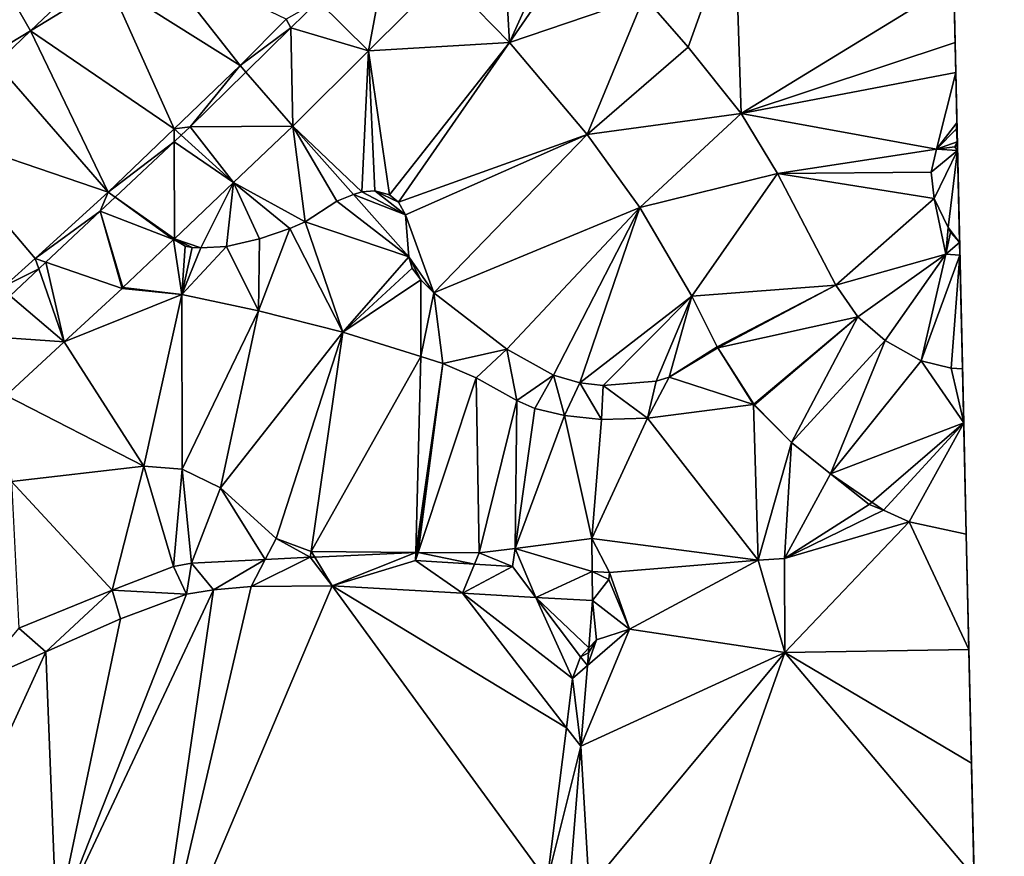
# Model space of a CAD drawing. Header units: inches. Extents: x 572956 to 573089, y 7035613 to 7035744.
# Tile 10 of 13: x 573056 to 573089, y 7035661 to 7035689. Entities that reach past the tile are written whole.
import ezdxf

# ---------------------------------------------------------------- set-up
doc = ezdxf.new("R2010")
doc.units = ezdxf.units.IN
doc.header["$MEASUREMENT"] = 0
doc.layers.add('Terreng_ortofoto', color=10, linetype='Continuous')

msp = doc.modelspace()

# ---------------------------------------------------------------- linework, layer by layer
at = {"layer": 'Terreng_ortofoto'}
for points in [[(573087.335, 7035701.611, 38.578), (573087.721, 7035684.742, 38), (573086.654, 7035731.379, 41.066)], [(573087.335, 7035701.611, 38.578), (573087.596, 7035690.197, 38.334), (573087.721, 7035684.742, 38)], [(573055.19, 7035687.762, 39), (573056.569, 7035688.594, 39.177), (573053.74, 7035693.51, 39.35)], [(573053.74, 7035693.51, 39.35), (573056.569, 7035688.594, 39.177), (573058.632, 7035690.558, 39.243)], [(573080.245, 7035692.425, 38.615), (573077.19, 7035689.75, 38.69), (573078.67, 7035688.04, 38.6)], [(573080.245, 7035692.425, 38.615), (573078.67, 7035688.04, 38.6), (573080.45, 7035685.82, 38.48)], [(573080.245, 7035692.425, 38.615), (573080.45, 7035685.82, 38.48), (573087.596, 7035690.197, 38.334)], [(573068.69, 7035692.01, 39.01), (573066.236, 7035689.596, 38.966), (573067.93, 7035687.92, 38.945)], [(573070.47, 7035690.45, 38.98), (573068.69, 7035692.01, 39.01), (573067.93, 7035687.92, 38.945)], [(573070.47, 7035690.45, 38.98), (573072.67, 7035688.2, 38.82), (573072.448, 7035692.155, 39)], [(573072.448, 7035692.155, 39), (573072.67, 7035688.2, 38.82), (573074.4, 7035692.052, 39)], [(573074.4, 7035692.052, 39), (573072.67, 7035688.2, 38.82), (573075.24, 7035691.95, 38.83)], [(573072.67, 7035688.2, 38.82), (573077.19, 7035689.75, 38.69), (573075.24, 7035691.95, 38.83)], [(573059.205, 7035690.212, 39), (573063.61, 7035687.43, 38.92), (573060.708, 7035691.129, 39)], [(573065.159, 7035688.986, 38.949), (573060.708, 7035691.129, 39), (573063.61, 7035687.43, 38.92)], [(573056.569, 7035688.594, 39.177), (573059.205, 7035690.212, 39), (573058.632, 7035690.558, 39.243)], [(573070.47, 7035690.45, 38.98), (573067.93, 7035687.92, 38.945), (573072.67, 7035688.2, 38.82)], [(573056.569, 7035688.594, 39.177), (573061.395, 7035685.3, 38.89), (573059.205, 7035690.212, 39)], [(573059.205, 7035690.212, 39), (573061.395, 7035685.3, 38.89), (573063.61, 7035687.43, 38.92)], [(573087.596, 7035690.197, 38.334), (573080.45, 7035685.82, 38.48), (573087.641, 7035688.201, 38.258)], [(573087.596, 7035690.197, 38.334), (573087.641, 7035688.201, 38.258), (573087.664, 7035687.196, 38.22)], [(573087.596, 7035690.197, 38.334), (573087.664, 7035687.196, 38.22), (573087.721, 7035684.742, 38)], [(573072.67, 7035688.2, 38.82), (573075.28, 7035685.11, 38.57), (573077.19, 7035689.75, 38.69)], [(573077.19, 7035689.75, 38.69), (573075.28, 7035685.11, 38.57), (573078.67, 7035688.04, 38.6)], [(573065.315, 7035688.69, 38.95), (573066.236, 7035689.596, 38.966), (573065.159, 7035688.986, 38.949)], [(573065.315, 7035688.69, 38.95), (573067.93, 7035687.92, 38.945), (573066.236, 7035689.596, 38.966)], [(573065.315, 7035688.69, 38.95), (573065.159, 7035688.986, 38.949), (573063.61, 7035687.43, 38.92)], [(573065.315, 7035688.69, 38.95), (573063.61, 7035687.43, 38.92), (573063.806, 7035687.205, 38.923)], [(573065.315, 7035688.69, 38.95), (573063.806, 7035687.205, 38.923), (573065.39, 7035685.39, 38.91)], [(573065.315, 7035688.69, 38.95), (573065.39, 7035685.39, 38.91), (573067.93, 7035687.92, 38.945)], [(573055.19, 7035687.762, 39), (573055.418, 7035687.499, 39.14), (573056.569, 7035688.594, 39.177)], [(573055.418, 7035687.499, 39.14), (573059.18, 7035683.17, 38.86), (573056.569, 7035688.594, 39.177)], [(573056.569, 7035688.594, 39.177), (573059.18, 7035683.17, 38.86), (573061.395, 7035685.3, 38.89)], [(573067.93, 7035687.92, 38.945), (573068.63, 7035683.08, 38.85), (573072.67, 7035688.2, 38.82)], [(573068.94, 7035682.83, 38.85), (573072.67, 7035688.2, 38.82), (573068.63, 7035683.08, 38.85)], [(573068.94, 7035682.83, 38.85), (573075.28, 7035685.11, 38.57), (573072.67, 7035688.2, 38.82)], [(573078.67, 7035688.04, 38.6), (573075.28, 7035685.11, 38.57), (573080.45, 7035685.82, 38.48)], [(573087.641, 7035688.201, 38.258), (573080.45, 7035685.82, 38.48), (573087.664, 7035687.196, 38.22)], [(573067.93, 7035687.92, 38.945), (573065.39, 7035685.39, 38.91), (573067.7, 7035683.18, 38.85)], [(573067.93, 7035687.92, 38.945), (573067.7, 7035683.18, 38.85), (573068.14, 7035683.21, 38.85)], [(573067.93, 7035687.92, 38.945), (573068.14, 7035683.21, 38.85), (573068.63, 7035683.08, 38.85)], [(573055.418, 7035687.499, 39.14), (573053.06, 7035685.255, 39.065), (573059.18, 7035683.17, 38.86)], [(573063.61, 7035687.43, 38.92), (573061.395, 7035685.3, 38.89), (573061.94, 7035685.37, 38.89)], [(573063.806, 7035687.205, 38.923), (573063.61, 7035687.43, 38.92), (573061.94, 7035685.37, 38.89)], [(573063.806, 7035687.205, 38.923), (573061.94, 7035685.37, 38.89), (573065.39, 7035685.39, 38.91)], [(573087.664, 7035687.196, 38.22), (573080.45, 7035685.82, 38.48), (573087.02, 7035684.612, 38)], [(573087.664, 7035687.196, 38.22), (573087.02, 7035684.612, 38), (573087.703, 7035685.501, 38.156)], [(573087.664, 7035687.196, 38.22), (573087.703, 7035685.501, 38.156), (573087.721, 7035684.742, 38)], [(573077.05, 7035682.65, 38.48), (573080.45, 7035685.82, 38.48), (573075.28, 7035685.11, 38.57)], [(573077.05, 7035682.65, 38.48), (573081.68, 7035683.8, 38.35), (573080.45, 7035685.82, 38.48)], [(573080.45, 7035685.82, 38.48), (573081.68, 7035683.8, 38.35), (573087.02, 7035684.612, 38)], [(573061.94, 7035685.37, 38.89), (573061.395, 7035685.3, 38.89), (573061.634, 7035685.083, 38.884)], [(573063.39, 7035683.49, 38.88), (573061.94, 7035685.37, 38.89), (573061.634, 7035685.083, 38.884)], [(573065.39, 7035685.39, 38.91), (573061.94, 7035685.37, 38.89), (573063.39, 7035683.49, 38.88)], [(573065.8, 7035682.17, 38.85), (573065.39, 7035685.39, 38.91), (573063.39, 7035683.49, 38.88)], [(573065.8, 7035682.17, 38.85), (573066.86, 7035682.87, 38.85), (573065.39, 7035685.39, 38.91)], [(573065.39, 7035685.39, 38.91), (573066.86, 7035682.87, 38.85), (573067.42, 7035683.09, 38.85)], [(573065.39, 7035685.39, 38.91), (573067.42, 7035683.09, 38.85), (573067.7, 7035683.18, 38.85)], [(573087.02, 7035684.612, 38), (573087.686, 7035685.294, 38.151), (573087.703, 7035685.501, 38.156)], [(573087.707, 7035685.317, 38), (573087.703, 7035685.501, 38.156), (573087.686, 7035685.294, 38.151)], [(573087.707, 7035685.317, 38), (573087.686, 7035685.294, 38.151), (573087.718, 7035684.858, 38)], [(573087.707, 7035685.317, 38), (573087.718, 7035684.858, 38), (573087.703, 7035685.501, 38.156)], [(573087.718, 7035684.858, 38), (573087.721, 7035684.742, 38), (573087.703, 7035685.501, 38.156)], [(573053.06, 7035685.255, 39.065), (573055.708, 7035680.023, 38.839), (573056.72, 7035680.94, 38.845)], [(573053.06, 7035685.255, 39.065), (573056.72, 7035680.94, 38.845), (573059.18, 7035683.17, 38.86)], [(573059.18, 7035683.17, 38.86), (573061.396, 7035684.86, 38.879), (573061.395, 7035685.3, 38.89)], [(573061.395, 7035685.3, 38.89), (573061.396, 7035684.86, 38.879), (573061.634, 7035685.083, 38.884)], [(573063.39, 7035683.49, 38.88), (573061.634, 7035685.083, 38.884), (573061.396, 7035684.86, 38.879)], [(573069.17, 7035682.41, 38.85), (573075.28, 7035685.11, 38.57), (573068.94, 7035682.83, 38.85)], [(573070.12, 7035679.79, 38.84), (573075.28, 7035685.11, 38.57), (573069.17, 7035682.41, 38.85)], [(573070.12, 7035679.79, 38.84), (573077.05, 7035682.65, 38.48), (573075.28, 7035685.11, 38.57)], [(573087.718, 7035684.858, 38), (573087.686, 7035685.294, 38.151), (573087.02, 7035684.612, 38)], [(573059.18, 7035683.17, 38.86), (573059.414, 7035683, 38.837), (573061.396, 7035684.86, 38.879)], [(573061.405, 7035681.604, 38.85), (573061.396, 7035684.86, 38.879), (573059.414, 7035683, 38.837)], [(573063.39, 7035683.49, 38.88), (573061.396, 7035684.86, 38.879), (573061.405, 7035681.604, 38.85)], [(573087.718, 7035684.858, 38), (573087.02, 7035684.612, 38), (573087.635, 7035684.695, 38.135)], [(573087.635, 7035684.695, 38.135), (573087.02, 7035684.612, 38), (573087.725, 7035684.566, 38)], [(573087.718, 7035684.858, 38), (573087.635, 7035684.695, 38.135), (573087.719, 7035684.79, 38)], [(573087.635, 7035684.695, 38.135), (573087.721, 7035684.742, 38), (573087.719, 7035684.79, 38)], [(573087.635, 7035684.695, 38.135), (573087.725, 7035684.566, 38), (573087.721, 7035684.742, 38)], [(573087.718, 7035684.858, 38), (573087.719, 7035684.79, 38), (573087.721, 7035684.742, 38)], [(573087.934, 7035675.417, 38), (573088.02, 7035671.673, 37.829), (573087.721, 7035684.742, 38)], [(573087.934, 7035675.417, 38), (573087.721, 7035684.742, 38), (573087.725, 7035684.566, 38)], [(573088.02, 7035671.673, 37.829), (573089.298, 7035615.813, 37.929), (573087.721, 7035684.742, 38)], [(573081.68, 7035683.8, 38.35), (573086.84, 7035683.842, 38), (573087.02, 7035684.612, 38)], [(573086.84, 7035683.842, 38), (573087.725, 7035684.566, 38), (573087.02, 7035684.612, 38)], [(573086.84, 7035683.842, 38), (573086.94, 7035682.952, 38), (573087.725, 7035684.566, 38)], [(573086.94, 7035682.952, 38), (573087.406, 7035681.986, 38.064), (573087.725, 7035684.566, 38)], [(573087.725, 7035684.566, 38), (573087.406, 7035681.986, 38.064), (573087.795, 7035681.479, 38)], [(573087.934, 7035675.417, 38), (573087.725, 7035684.566, 38), (573087.805, 7035681.053, 38.022)], [(573087.725, 7035684.566, 38), (573087.795, 7035681.479, 38), (573087.805, 7035681.053, 38.022)], [(573077.05, 7035682.65, 38.48), (573078.8, 7035679.67, 38.26), (573081.68, 7035683.8, 38.35)], [(573078.8, 7035679.67, 38.26), (573083.64, 7035680.04, 38.1), (573081.68, 7035683.8, 38.35)], [(573081.68, 7035683.8, 38.35), (573086.94, 7035682.952, 38), (573086.84, 7035683.842, 38)], [(573081.68, 7035683.8, 38.35), (573083.64, 7035680.04, 38.1), (573086.94, 7035682.952, 38)], [(573063.39, 7035683.49, 38.88), (573061.405, 7035681.604, 38.85), (573062.29, 7035681.3, 38.85)], [(573063.39, 7035683.49, 38.88), (573062.29, 7035681.3, 38.85), (573063.16, 7035681.34, 38.85)], [(573063.39, 7035683.49, 38.88), (573063.16, 7035681.34, 38.85), (573064.27, 7035681.601, 38.85)], [(573065.8, 7035682.17, 38.85), (573063.39, 7035683.49, 38.88), (573065.28, 7035681.95, 38.85)], [(573065.28, 7035681.95, 38.85), (573063.39, 7035683.49, 38.88), (573064.27, 7035681.601, 38.85)], [(573056.72, 7035680.94, 38.845), (573058.91, 7035682.527, 38.827), (573059.18, 7035683.17, 38.86)], [(573059.18, 7035683.17, 38.86), (573058.91, 7035682.527, 38.827), (573059.414, 7035683, 38.837)], [(573058.91, 7035682.527, 38.827), (573061.375, 7035681.576, 38.85), (573059.414, 7035683, 38.837)], [(573061.405, 7035681.604, 38.85), (573059.414, 7035683, 38.837), (573061.375, 7035681.576, 38.85)], [(573066.86, 7035682.87, 38.85), (573069.28, 7035681, 38.85), (573067.42, 7035683.09, 38.85)], [(573069.17, 7035682.41, 38.85), (573067.7, 7035683.18, 38.85), (573067.42, 7035683.09, 38.85)], [(573069.28, 7035681, 38.85), (573069.17, 7035682.41, 38.85), (573067.42, 7035683.09, 38.85)], [(573069.17, 7035682.41, 38.85), (573068.14, 7035683.21, 38.85), (573067.7, 7035683.18, 38.85)], [(573069.17, 7035682.41, 38.85), (573068.94, 7035682.83, 38.85), (573068.14, 7035683.21, 38.85)], [(573068.94, 7035682.83, 38.85), (573068.63, 7035683.08, 38.85), (573068.14, 7035683.21, 38.85)], [(573065.8, 7035682.17, 38.85), (573069.28, 7035681, 38.85), (573066.86, 7035682.87, 38.85)], [(573086.94, 7035682.952, 38), (573083.64, 7035680.04, 38.1), (573087.33, 7035681.09, 38.04)], [(573086.94, 7035682.952, 38), (573087.33, 7035681.09, 38.04), (573087.406, 7035681.986, 38.064)], [(573056.72, 7035680.94, 38.845), (573057.086, 7035680.815, 38.789), (573058.91, 7035682.527, 38.827)], [(573058.91, 7035682.527, 38.827), (573057.086, 7035680.815, 38.789), (573059.645, 7035679.936, 38.82)], [(573058.91, 7035682.527, 38.827), (573059.645, 7035679.936, 38.82), (573059.675, 7035679.964, 38.82)], [(573058.91, 7035682.527, 38.827), (573059.675, 7035679.964, 38.82), (573061.375, 7035681.576, 38.85)], [(573070.12, 7035679.79, 38.84), (573069.17, 7035682.41, 38.85), (573069.28, 7035681, 38.85)], [(573072.58, 7035677.89, 38.63), (573077.05, 7035682.65, 38.48), (573070.12, 7035679.79, 38.84)], [(573072.58, 7035677.89, 38.63), (573074.15, 7035677.021, 38.63), (573077.05, 7035682.65, 38.48)], [(573074.15, 7035677.021, 38.63), (573075.03, 7035676.76, 38.57), (573077.05, 7035682.65, 38.48)], [(573075.03, 7035676.76, 38.57), (573078.8, 7035679.67, 38.26), (573077.05, 7035682.65, 38.48)], [(573067.07, 7035678.46, 38.79), (573065.8, 7035682.17, 38.85), (573065.28, 7035681.95, 38.85)], [(573067.07, 7035678.46, 38.79), (573069.28, 7035681, 38.85), (573065.8, 7035682.17, 38.85)], [(573067.07, 7035678.46, 38.79), (573065.28, 7035681.95, 38.85), (573064.23, 7035679.18, 38.82)], [(573065.28, 7035681.95, 38.85), (573064.27, 7035681.601, 38.85), (573064.23, 7035679.18, 38.82)], [(573087.49, 7035681.812, 38), (573087.406, 7035681.986, 38.064), (573087.33, 7035681.09, 38.04)], [(573087.49, 7035681.812, 38), (573087.33, 7035681.09, 38.04), (573087.795, 7035681.479, 38)], [(573087.49, 7035681.812, 38), (573087.795, 7035681.479, 38), (573087.406, 7035681.986, 38.064)], [(573059.675, 7035679.964, 38.82), (573061.65, 7035679.73, 38.82), (573061.375, 7035681.576, 38.85)], [(573061.405, 7035681.604, 38.85), (573061.375, 7035681.576, 38.85), (573061.407, 7035681.58, 38.85)], [(573061.77, 7035681.36, 38.85), (573061.407, 7035681.58, 38.85), (573061.375, 7035681.576, 38.85)], [(573061.77, 7035681.36, 38.85), (573061.375, 7035681.576, 38.85), (573061.65, 7035679.73, 38.82)], [(573061.77, 7035681.36, 38.85), (573062, 7035681.311, 38.85), (573061.405, 7035681.604, 38.85)], [(573061.77, 7035681.36, 38.85), (573061.405, 7035681.604, 38.85), (573061.407, 7035681.58, 38.85)], [(573061.405, 7035681.604, 38.85), (573062, 7035681.311, 38.85), (573062.29, 7035681.3, 38.85)], [(573061.77, 7035681.36, 38.85), (573061.65, 7035679.73, 38.82), (573062, 7035681.311, 38.85)], [(573061.65, 7035679.73, 38.82), (573064.23, 7035679.18, 38.82), (573063.16, 7035681.34, 38.85)], [(573061.65, 7035679.73, 38.82), (573063.16, 7035681.34, 38.85), (573062.29, 7035681.3, 38.85)], [(573064.23, 7035679.18, 38.82), (573064.27, 7035681.601, 38.85), (573063.16, 7035681.34, 38.85)], [(573087.795, 7035681.479, 38), (573087.33, 7035681.09, 38.04), (573087.805, 7035681.053, 38.022)], [(573062, 7035681.311, 38.85), (573061.65, 7035679.73, 38.82), (573062.29, 7035681.3, 38.85)], [(573084.37, 7035678.98, 38.07), (573087.33, 7035681.09, 38.04), (573083.64, 7035680.04, 38.1)], [(573085.29, 7035678.18, 38.01), (573087.33, 7035681.09, 38.04), (573084.37, 7035678.98, 38.07)], [(573085.29, 7035678.18, 38.01), (573086.5, 7035677.5, 37.94), (573087.33, 7035681.09, 38.04)], [(573086.5, 7035677.5, 37.94), (573087.805, 7035681.053, 38.022), (573087.33, 7035681.09, 38.04)], [(573086.5, 7035677.5, 37.94), (573087.51, 7035677.25, 37.91), (573087.805, 7035681.053, 38.022)], [(573087.51, 7035677.25, 37.91), (573087.892, 7035677.233, 37.91), (573087.805, 7035681.053, 38.022)], [(573087.892, 7035677.233, 37.91), (573087.934, 7035675.417, 38), (573087.805, 7035681.053, 38.022)], [(573055.708, 7035680.023, 38.839), (573056.844, 7035680.588, 38.783), (573056.72, 7035680.94, 38.845)], [(573056.72, 7035680.94, 38.845), (573056.844, 7035680.588, 38.783), (573057.086, 7035680.815, 38.789)], [(573057.705, 7035678.14, 38.755), (573057.086, 7035680.815, 38.789), (573056.844, 7035680.588, 38.783)], [(573057.705, 7035678.14, 38.755), (573059.645, 7035679.936, 38.82), (573057.086, 7035680.815, 38.789)], [(573067.07, 7035678.46, 38.79), (573069.4, 7035680.62, 38.85), (573069.28, 7035681, 38.85)], [(573070.12, 7035679.79, 38.84), (573069.28, 7035681, 38.85), (573069.69, 7035680.22, 38.85)], [(573069.28, 7035681, 38.85), (573069.4, 7035680.62, 38.85), (573069.69, 7035680.22, 38.85)], [(573055.88, 7035679.683, 38.763), (573056.844, 7035680.588, 38.783), (573055.708, 7035680.023, 38.839)], [(573057.705, 7035678.14, 38.755), (573056.844, 7035680.588, 38.783), (573055.88, 7035679.683, 38.763)], [(573067.07, 7035678.46, 38.79), (573069.69, 7035680.22, 38.85), (573069.4, 7035680.62, 38.85)], [(573067.07, 7035678.46, 38.79), (573069.69, 7035677.64, 38.76), (573069.69, 7035680.22, 38.85)], [(573069.69, 7035677.64, 38.76), (573070.12, 7035679.79, 38.84), (573069.69, 7035680.22, 38.85)], [(573079.651, 7035677.968, 38.16), (573083.64, 7035680.04, 38.1), (573078.8, 7035679.67, 38.26)], [(573079.651, 7035677.968, 38.16), (573079.671, 7035677.933, 38.16), (573083.64, 7035680.04, 38.1)], [(573079.671, 7035677.933, 38.16), (573084.37, 7035678.98, 38.07), (573083.64, 7035680.04, 38.1)], [(573057.705, 7035678.14, 38.755), (573061.65, 7035679.73, 38.82), (573059.645, 7035679.936, 38.82)], [(573060.38, 7035673.962, 38), (573061.65, 7035679.73, 38.82), (573057.705, 7035678.14, 38.755)], [(573059.675, 7035679.964, 38.82), (573059.645, 7035679.936, 38.82), (573059.68, 7035679.948, 38.82)], [(573061.65, 7035679.73, 38.82), (573059.68, 7035679.948, 38.82), (573059.645, 7035679.936, 38.82)], [(573059.675, 7035679.964, 38.82), (573059.68, 7035679.948, 38.82), (573061.65, 7035679.73, 38.82)], [(573060.38, 7035673.962, 38), (573061.67, 7035673.862, 38), (573061.65, 7035679.73, 38.82)], [(573061.67, 7035673.862, 38), (573064.23, 7035679.18, 38.82), (573061.65, 7035679.73, 38.82)], [(573069.69, 7035677.64, 38.76), (573070.43, 7035677.41, 38.76), (573070.12, 7035679.79, 38.84)], [(573072.58, 7035677.89, 38.63), (573070.12, 7035679.79, 38.84), (573070.43, 7035677.41, 38.76)], [(573054.476, 7035678.366, 38.734), (573057.705, 7035678.14, 38.755), (573055.88, 7035679.683, 38.763)], [(573075.03, 7035676.76, 38.57), (573075.82, 7035676.67, 38.57), (573078.8, 7035679.67, 38.26)], [(573075.82, 7035676.67, 38.57), (573077.6, 7035676.811, 38.32), (573078.8, 7035679.67, 38.26)], [(573077.6, 7035676.811, 38.32), (573078.03, 7035676.95, 38.32), (573078.8, 7035679.67, 38.26)], [(573079.651, 7035677.968, 38.16), (573078.8, 7035679.67, 38.26), (573078.03, 7035676.95, 38.32)], [(573062.95, 7035673.232, 38), (573064.23, 7035679.18, 38.82), (573061.67, 7035673.862, 38)], [(573067.07, 7035678.46, 38.79), (573064.23, 7035679.18, 38.82), (573062.95, 7035673.232, 38)], [(573079.671, 7035677.933, 38.16), (573080.879, 7035676.047, 38.1), (573084.37, 7035678.98, 38.07)], [(573080.879, 7035676.047, 38.1), (573080.904, 7035676.016, 38.1), (573084.37, 7035678.98, 38.07)], [(573080.904, 7035676.016, 38.1), (573082.14, 7035674.75, 38.07), (573084.37, 7035678.98, 38.07)], [(573085.29, 7035678.18, 38.01), (573084.37, 7035678.98, 38.07), (573082.14, 7035674.75, 38.07)], [(573054.476, 7035678.366, 38.734), (573055.75, 7035676.33, 38.69), (573057.705, 7035678.14, 38.755)], [(573067.07, 7035678.46, 38.79), (573062.95, 7035673.232, 38), (573064.82, 7035671.522, 38)], [(573067.07, 7035678.46, 38.79), (573064.82, 7035671.522, 38), (573066, 7035671.092, 38)], [(573067.07, 7035678.46, 38.79), (573066, 7035671.092, 38), (573069.69, 7035677.64, 38.76)], [(573055.75, 7035676.33, 38.69), (573060.38, 7035673.962, 38), (573057.705, 7035678.14, 38.755)], [(573085.29, 7035678.18, 38.01), (573082.14, 7035674.75, 38.07), (573083.46, 7035673.7, 38.01)], [(573085.29, 7035678.18, 38.01), (573083.46, 7035673.7, 38.01), (573086.5, 7035677.5, 37.94)], [(573072.58, 7035677.89, 38.63), (573070.43, 7035677.41, 38.76), (573071.55, 7035676.93, 38.69)], [(573072.58, 7035677.89, 38.63), (573071.55, 7035676.93, 38.69), (573072.91, 7035676.17, 38.57)], [(573072.58, 7035677.89, 38.63), (573072.91, 7035676.17, 38.57), (573074.15, 7035677.021, 38.63)], [(573079.651, 7035677.968, 38.16), (573078.03, 7035676.95, 38.32), (573079.643, 7035677.94, 38.16)], [(573079.671, 7035677.933, 38.16), (573079.643, 7035677.94, 38.16), (573078.03, 7035676.95, 38.32)], [(573079.671, 7035677.933, 38.16), (573078.03, 7035676.95, 38.32), (573080.87, 7035676.027, 38.1)], [(573079.651, 7035677.968, 38.16), (573079.643, 7035677.94, 38.16), (573079.671, 7035677.933, 38.16)], [(573079.671, 7035677.933, 38.16), (573080.87, 7035676.027, 38.1), (573080.879, 7035676.047, 38.1)], [(573069.69, 7035677.64, 38.76), (573066, 7035671.092, 38), (573069.517, 7035671.061, 38)], [(573069.69, 7035677.64, 38.76), (573069.517, 7035671.061, 38), (573070.43, 7035677.41, 38.76)], [(573070.43, 7035677.41, 38.76), (573069.517, 7035671.061, 38), (573069.548, 7035671.061, 38)], [(573070.43, 7035677.41, 38.76), (573069.548, 7035671.061, 38), (573069.6, 7035671.06, 38)], [(573070.43, 7035677.41, 38.76), (573069.6, 7035671.06, 38), (573071.55, 7035676.93, 38.69)], [(573086.5, 7035677.5, 37.94), (573083.46, 7035673.7, 38.01), (573087.934, 7035675.417, 38)], [(573086.5, 7035677.5, 37.94), (573087.934, 7035675.417, 38), (573087.51, 7035677.25, 37.91)], [(573087.51, 7035677.25, 37.91), (573087.934, 7035675.417, 38), (573087.892, 7035677.233, 37.91)], [(573071.55, 7035676.93, 38.69), (573069.6, 7035671.06, 38), (573071.65, 7035671.042, 38)], [(573071.55, 7035676.93, 38.69), (573071.65, 7035671.042, 38), (573072.91, 7035676.17, 38.57)], [(573074.15, 7035677.021, 38.63), (573072.91, 7035676.17, 38.57), (573073.52, 7035675.9, 38.54)], [(573074.15, 7035677.021, 38.63), (573073.52, 7035675.9, 38.54), (573074.52, 7035675.66, 38.51)], [(573074.15, 7035677.021, 38.63), (573074.52, 7035675.66, 38.51), (573075.03, 7035676.76, 38.57)], [(573075.03, 7035676.76, 38.57), (573074.52, 7035675.66, 38.51), (573075.76, 7035675.53, 38.44)], [(573075.03, 7035676.76, 38.57), (573075.76, 7035675.53, 38.44), (573075.82, 7035676.67, 38.57)], [(573075.82, 7035676.67, 38.57), (573077.31, 7035675.57, 38.41), (573077.6, 7035676.811, 38.32)], [(573077.6, 7035676.811, 38.32), (573077.31, 7035675.57, 38.41), (573078.03, 7035676.95, 38.32)], [(573078.03, 7035676.95, 38.32), (573077.31, 7035675.57, 38.41), (573080.87, 7035676.027, 38.1)], [(573075.82, 7035676.67, 38.57), (573075.76, 7035675.53, 38.44), (573077.31, 7035675.57, 38.41)], [(573055.75, 7035676.33, 38.69), (573055.93, 7035673.442, 38), (573060.38, 7035673.962, 38)], [(573071.65, 7035671.042, 38), (573072.856, 7035671.195, 38), (573072.91, 7035676.17, 38.57)], [(573072.91, 7035676.17, 38.57), (573072.856, 7035671.195, 38), (573073.52, 7035675.9, 38.54)], [(573080.879, 7035676.047, 38.1), (573080.87, 7035676.027, 38.1), (573080.904, 7035676.016, 38.1)], [(573072.856, 7035671.195, 38), (573074.52, 7035675.66, 38.51), (573073.52, 7035675.9, 38.54)], [(573080.87, 7035676.027, 38.1), (573077.31, 7035675.57, 38.41), (573081.03, 7035670.802, 38)], [(573080.904, 7035676.016, 38.1), (573080.87, 7035676.027, 38.1), (573082.14, 7035674.75, 38.07)], [(573080.87, 7035676.027, 38.1), (573081.03, 7035670.802, 38), (573082.14, 7035674.75, 38.07)], [(573072.856, 7035671.195, 38), (573075.44, 7035671.522, 38), (573074.52, 7035675.66, 38.51)], [(573075.44, 7035671.522, 38), (573075.76, 7035675.53, 38.44), (573074.52, 7035675.66, 38.51)], [(573077.31, 7035675.57, 38.41), (573075.76, 7035675.53, 38.44), (573075.44, 7035671.522, 38)], [(573077.31, 7035675.57, 38.41), (573075.44, 7035671.522, 38), (573081.03, 7035670.802, 38)], [(573087.934, 7035675.417, 38), (573083.46, 7035673.7, 38.01), (573084.848, 7035672.748, 37.909)], [(573085.24, 7035672.48, 37.88), (573087.934, 7035675.417, 38), (573084.848, 7035672.748, 37.909)], [(573085.24, 7035672.48, 37.88), (573086.1, 7035672.09, 37.88), (573087.934, 7035675.417, 38)], [(573087.934, 7035675.417, 38), (573086.1, 7035672.09, 37.88), (573088.02, 7035671.673, 37.829)], [(573082.14, 7035674.75, 38.07), (573081.03, 7035670.802, 38), (573081.91, 7035670.852, 38)], [(573082.14, 7035674.75, 38.07), (573081.91, 7035670.852, 38), (573083.46, 7035673.7, 38.01)], [(573055.93, 7035673.442, 38), (573059.31, 7035669.79, 37.74), (573060.38, 7035673.962, 38)], [(573059.31, 7035669.79, 37.74), (573061.38, 7035670.59, 37.77), (573060.38, 7035673.962, 38)], [(573060.38, 7035673.962, 38), (573061.38, 7035670.59, 37.77), (573061.67, 7035673.862, 38)], [(573061.67, 7035673.862, 38), (573061.38, 7035670.59, 37.77), (573061.98, 7035670.7, 37.81)], [(573062.95, 7035673.232, 38), (573061.67, 7035673.862, 38), (573061.98, 7035670.7, 37.81)], [(573055.93, 7035673.442, 38), (573056.18, 7035668.51, 37.71), (573059.31, 7035669.79, 37.74)], [(573084.76, 7035672.672, 38), (573083.46, 7035673.7, 38.01), (573081.91, 7035670.852, 38)], [(573084.76, 7035672.672, 38), (573084.848, 7035672.748, 37.909), (573083.46, 7035673.7, 38.01)], [(573064.456, 7035670.824, 37.829), (573062.95, 7035673.232, 38), (573061.98, 7035670.7, 37.81)], [(573064.82, 7035671.522, 38), (573062.95, 7035673.232, 38), (573064.456, 7035670.824, 37.829)], [(573085.24, 7035672.48, 37.88), (573084.848, 7035672.748, 37.909), (573084.76, 7035672.672, 38)], [(573085.24, 7035672.48, 37.88), (573084.76, 7035672.672, 38), (573081.91, 7035670.852, 38)], [(573085.24, 7035672.48, 37.88), (573081.91, 7035670.852, 38), (573086.1, 7035672.09, 37.88)], [(573081.92, 7035667.692, 38), (573086.1, 7035672.09, 37.88), (573081.91, 7035670.852, 38)], [(573081.92, 7035667.692, 38), (573088.108, 7035667.798, 38), (573086.1, 7035672.09, 37.88)], [(573088.108, 7035667.798, 38), (573088.02, 7035671.673, 37.829), (573086.1, 7035672.09, 37.88)], [(573064.82, 7035671.522, 38), (573064.456, 7035670.824, 37.829), (573065.97, 7035670.9, 37.84)], [(573066, 7035671.092, 38), (573064.82, 7035671.522, 38), (573065.97, 7035670.9, 37.84)], [(573072.856, 7035671.195, 38), (573075.451, 7035670.416, 37.99), (573075.44, 7035671.522, 38)], [(573076.03, 7035670.38, 37.99), (573081.03, 7035670.802, 38), (573075.44, 7035671.522, 38)], [(573076.03, 7035670.38, 37.99), (573075.44, 7035671.522, 38), (573075.451, 7035670.416, 37.99)], [(573088.371, 7035656.329, 38), (573089.298, 7035615.813, 37.929), (573088.02, 7035671.673, 37.829)], [(573088.371, 7035656.329, 38), (573088.02, 7035671.673, 37.829), (573088.196, 7035663.975, 38)], [(573088.108, 7035667.798, 38), (573088.196, 7035663.975, 38), (573088.02, 7035671.673, 37.829)], [(573066, 7035671.092, 38), (573065.97, 7035670.9, 37.84), (573066.12, 7035670.895, 37.846)], [(573069.517, 7035671.061, 38), (573066, 7035671.092, 38), (573066.12, 7035670.895, 37.846)], [(573071.65, 7035671.042, 38), (573072.77, 7035670.585, 37.99), (573072.856, 7035671.195, 38)], [(573073.55, 7035669.547, 38.002), (573072.856, 7035671.195, 38), (573072.77, 7035670.585, 37.99)], [(573073.55, 7035669.547, 38.002), (573075.451, 7035670.416, 37.99), (573072.856, 7035671.195, 38)], [(573062.72, 7035669.8, 37.77), (573064.456, 7035670.824, 37.829), (573061.98, 7035670.7, 37.81)], [(573063.98, 7035669.91, 37.8), (573064.456, 7035670.824, 37.829), (573062.72, 7035669.8, 37.77)], [(573063.98, 7035669.91, 37.8), (573065.97, 7035670.9, 37.84), (573064.456, 7035670.824, 37.829)], [(573066.71, 7035669.93, 37.83), (573065.97, 7035670.9, 37.84), (573063.98, 7035669.91, 37.8)], [(573066.71, 7035669.93, 37.83), (573066.12, 7035670.895, 37.846), (573065.97, 7035670.9, 37.84)], [(573066.71, 7035669.93, 37.83), (573069.517, 7035671.061, 38), (573066.12, 7035670.895, 37.846)], [(573066.71, 7035669.93, 37.83), (573069.51, 7035670.79, 37.99), (573069.517, 7035671.061, 38)], [(573066.71, 7035669.93, 37.83), (573071.085, 7035669.685, 37.94), (573069.51, 7035670.79, 37.99)], [(573069.51, 7035670.79, 37.99), (573069.548, 7035671.061, 38), (573069.517, 7035671.061, 38)], [(573069.51, 7035670.79, 37.99), (573069.6, 7035671.06, 38), (573069.548, 7035671.061, 38)], [(573069.51, 7035670.79, 37.99), (573071.493, 7035670.665, 37.99), (573069.6, 7035671.06, 38)], [(573071.085, 7035669.685, 37.94), (573071.493, 7035670.665, 37.99), (573069.51, 7035670.79, 37.99)], [(573071.65, 7035671.042, 38), (573069.6, 7035671.06, 38), (573071.493, 7035670.665, 37.99)], [(573071.65, 7035671.042, 38), (573071.493, 7035670.665, 37.99), (573072.77, 7035670.585, 37.99)], [(573076.03, 7035670.38, 37.99), (573076.7, 7035668.482, 38), (573081.03, 7035670.802, 38)], [(573076.7, 7035668.482, 38), (573081.92, 7035667.692, 38), (573081.03, 7035670.802, 38)], [(573081.92, 7035667.692, 38), (573081.91, 7035670.852, 38), (573081.03, 7035670.802, 38)], [(573059.31, 7035669.79, 37.74), (573061.81, 7035669.65, 37.77), (573061.38, 7035670.59, 37.77)], [(573061.81, 7035669.65, 37.77), (573061.98, 7035670.7, 37.81), (573061.38, 7035670.59, 37.77)], [(573062.72, 7035669.8, 37.77), (573061.98, 7035670.7, 37.81), (573061.81, 7035669.65, 37.77)], [(573071.085, 7035669.685, 37.94), (573072.77, 7035670.585, 37.99), (573071.493, 7035670.665, 37.99)], [(573071.085, 7035669.685, 37.94), (573073.55, 7035669.547, 38.002), (573072.77, 7035670.585, 37.99)], [(573075.46, 7035669.44, 38.05), (573075.451, 7035670.416, 37.99), (573073.55, 7035669.547, 38.002)], [(573075.46, 7035669.44, 38.05), (573076.002, 7035670.15, 37.99), (573075.451, 7035670.416, 37.99)], [(573076.03, 7035670.38, 37.99), (573075.451, 7035670.416, 37.99), (573076.002, 7035670.15, 37.99)], [(573075.46, 7035669.44, 38.05), (573076.7, 7035668.482, 38), (573076.002, 7035670.15, 37.99)], [(573076.03, 7035670.38, 37.99), (573076.002, 7035670.15, 37.99), (573076.7, 7035668.482, 38)], [(573059.31, 7035669.79, 37.74), (573056.18, 7035668.51, 37.71), (573057.085, 7035667.72, 37.755)], [(573059.31, 7035669.79, 37.74), (573057.085, 7035667.72, 37.755), (573059.59, 7035668.82, 37.77)], [(573057.447, 7035658.567, 37.57), (573060.643, 7035655.603, 37.56), (573062.72, 7035669.8, 37.77)], [(573057.447, 7035658.567, 37.57), (573062.72, 7035669.8, 37.77), (573061.81, 7035669.65, 37.77)], [(573059.31, 7035669.79, 37.74), (573059.59, 7035668.82, 37.77), (573061.81, 7035669.65, 37.77)], [(573060.643, 7035655.603, 37.56), (573073.932, 7035660.022, 38), (573066.71, 7035669.93, 37.83)], [(573060.643, 7035655.603, 37.56), (573066.71, 7035669.93, 37.83), (573063.98, 7035669.91, 37.8)], [(573060.643, 7035655.603, 37.56), (573063.98, 7035669.91, 37.8), (573062.72, 7035669.8, 37.77)], [(573066.71, 7035669.93, 37.83), (573074.581, 7035665.166, 38), (573071.085, 7035669.685, 37.94)], [(573073.932, 7035660.022, 38), (573074.581, 7035665.166, 38), (573066.71, 7035669.93, 37.83)], [(573057.447, 7035658.567, 37.57), (573061.81, 7035669.65, 37.77), (573059.59, 7035668.82, 37.77)], [(573071.085, 7035669.685, 37.94), (573074.581, 7035665.166, 38), (573074.79, 7035666.823, 38)], [(573071.085, 7035669.685, 37.94), (573074.79, 7035666.823, 38), (573073.55, 7035669.547, 38.002)], [(573075.46, 7035669.44, 38.05), (573073.55, 7035669.547, 38.002), (573075.332, 7035667.849, 38.031)], [(573075.05, 7035667.552, 38), (573075.332, 7035667.849, 38.031), (573073.55, 7035669.547, 38.002)], [(573075.05, 7035667.552, 38), (573073.55, 7035669.547, 38.002), (573074.79, 7035666.823, 38)], [(573075.46, 7035669.44, 38.05), (573075.332, 7035667.849, 38.031), (573075.59, 7035668.122, 38)], [(573075.46, 7035669.44, 38.05), (573075.59, 7035668.122, 38), (573076.7, 7035668.482, 38)], [(573057.447, 7035658.567, 37.57), (573059.59, 7035668.82, 37.77), (573057.085, 7035667.72, 37.755)], [(573054.58, 7035666.62, 37.74), (573057.085, 7035667.72, 37.755), (573056.18, 7035668.51, 37.71)], [(573076.7, 7035668.482, 38), (573075.284, 7035667.252, 38.023), (573075.065, 7035664.54, 37.99)], [(573076.7, 7035668.482, 38), (573075.065, 7035664.54, 37.99), (573081.92, 7035667.692, 38)], [(573076.7, 7035668.482, 38), (573075.59, 7035668.122, 38), (573075.284, 7035667.252, 38.023)], [(573075.318, 7035667.681, 38.028), (573075.284, 7035667.252, 38.023), (573075.59, 7035668.122, 38)], [(573075.318, 7035667.681, 38.028), (573075.59, 7035668.122, 38), (573075.332, 7035667.849, 38.031)], [(573075.05, 7035667.552, 38), (573075.318, 7035667.681, 38.028), (573075.332, 7035667.849, 38.031)], [(573081.92, 7035667.692, 38), (573088.196, 7035663.975, 38), (573088.108, 7035667.798, 38)], [(573054.25, 7035661.53, 37.58), (573057.447, 7035658.567, 37.57), (573057.085, 7035667.72, 37.755)], [(573054.25, 7035661.53, 37.58), (573057.085, 7035667.72, 37.755), (573054.58, 7035666.62, 37.74)], [(573075.05, 7035667.552, 38), (573074.79, 7035666.823, 38), (573075.284, 7035667.252, 38.023)], [(573075.05, 7035667.552, 38), (573075.284, 7035667.252, 38.023), (573075.318, 7035667.681, 38.028)], [(573075.34, 7035659.786, 37.93), (573081.92, 7035667.692, 38), (573075.065, 7035664.54, 37.99)], [(573075.34, 7035659.786, 37.93), (573077.769, 7035655.953, 38), (573081.92, 7035667.692, 38)], [(573077.769, 7035655.953, 38), (573088.283, 7035660.152, 38), (573081.92, 7035667.692, 38)], [(573088.283, 7035660.152, 38), (573088.196, 7035663.975, 38), (573081.92, 7035667.692, 38)], [(573074.79, 7035666.823, 38), (573075.065, 7035664.54, 37.99), (573075.284, 7035667.252, 38.023)], [(573074.79, 7035666.823, 38), (573074.581, 7035665.166, 38), (573075.065, 7035664.54, 37.99)], [(573073.932, 7035660.022, 38), (573075.065, 7035664.54, 37.99), (573074.581, 7035665.166, 38)], [(573073.932, 7035660.022, 38), (573074.686, 7035659.839, 37.93), (573075.065, 7035664.54, 37.99)], [(573075.34, 7035659.786, 37.93), (573075.065, 7035664.54, 37.99), (573074.686, 7035659.839, 37.93)], [(573088.283, 7035660.152, 38), (573088.371, 7035656.329, 38), (573088.196, 7035663.975, 38)], [(573054.25, 7035661.53, 37.58), (573055.325, 7035658.3, 37.595), (573057.447, 7035658.567, 37.57)]]:
    msp.add_3dface(points, dxfattribs=at)

doc.saveas('drawing.dxf')
